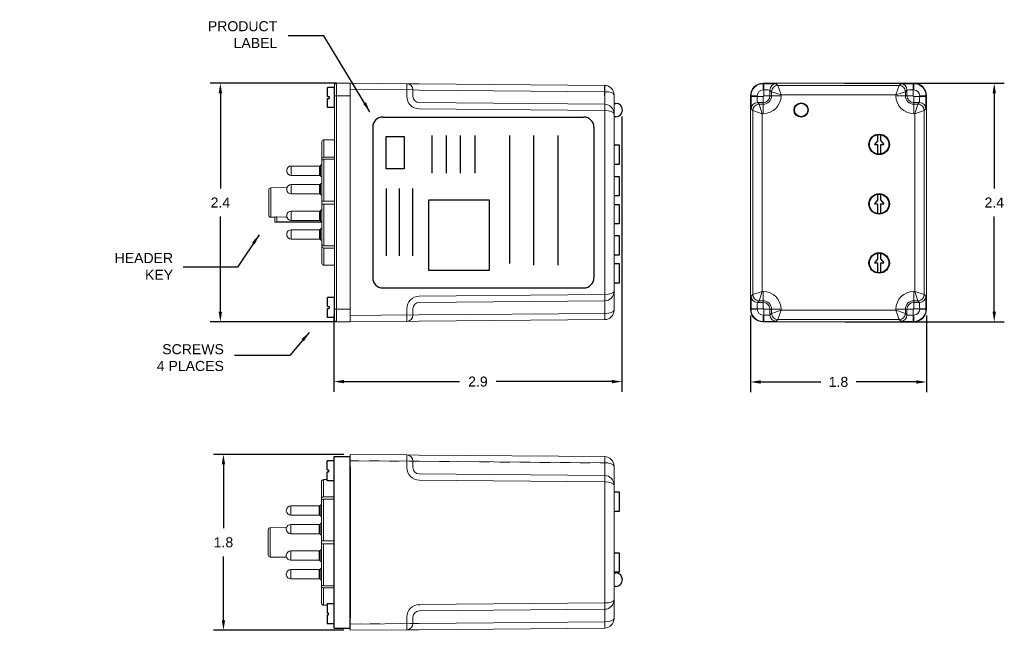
# Model space of a CAD drawing. Extents: x 15.14 to 24.93, y -5.91 to 0.17.
import ezdxf

# ---------------------------------------------------------------- set-up
doc = ezdxf.new("R2010")
doc.units = 0
doc.header["$LTSCALE"] = 0.5
doc.header["$MEASUREMENT"] = 0
doc.linetypes.add('HIDDEN', pattern=[0.075, 0.05, -0.025])
doc.layers.get('0').update_dxf_attribs({"linetype": 'CONTINUOUS'})
doc.layers.get('Defpoints').update_dxf_attribs({"linetype": 'CONTINUOUS'})
for name, color, linetype in [('Components FA8', 7, 'CONTINUOUS'), ('Components PMPU', 7, 'CONTINUOUS'), ('DIM', 8, 'CONTINUOUS'), ('Drill Holes FA8', 7, 'CONTINUOUS'), ('Drill Holes PMPU', 7, 'CONTINUOUS'), ('Enclosure External', 7, 'CONTINUOUS')]:
    doc.layers.add(name, color=color, linetype=linetype)
doc.styles.get("Standard").update_dxf_attribs({"font": 'ARIAL.TTF'})
doc.dimstyles.get("Standard").update_dxf_attribs({"dimtxt": 0.18, "dimasz": 0.18, "dimexe": 0.18, "dimexo": 0.0625, "dimgap": 0.09, "dimtad": 0, "dimtih": 1, "dimtoh": 1, "dimdec": 4, "dimzin": 0, "dimdsep": 46, "dimtxsty": 'STANDARD', "dimcen": 0.09, "dimadec": 0, "dimazin": 0, "dimtfac": 1, "dimtdec": 4, "dimtofl": 0, "dimtmove": 0, "dimatfit": 3, "dimfxl": 1, "dimtolj": 1, "dimtzin": 0, "dimarcsym": 0})

msp = doc.modelspace()

# ---------------------------------------------------------------- linework, layer by layer
at = {"linetype": 'Continuous', "lineweight": 15}
for p, q in [((18.269, -0.4849), (18.269, -0.5899)), ((18.289, -0.5899), (18.289, -0.4649)), ((18.425, -0.4649), (18.289, -0.4649)), ((18.988, -0.4698), (18.425, -0.4649)), ((18.425, -0.4649), (18.425, -0.5899)), ((18.425, -0.5899), (18.425, -0.4649)), ((18.988, -0.4698), (19.1119, -0.4709)), ((18.988, -0.4698), (18.988, -0.5899)), ((20.9568, -0.487), (19.1119, -0.4709)), ((19.1119, -0.5334), (19.05, -0.5323)), ((19.05, -0.5899), (19.05, -0.5323)), ((19.1119, -0.5334), (20.9568, -0.5495)), ((21.05, -0.5899), (21.05, -0.581)), ((18.269, -0.5899), (18.269, -2.7149)), ((18.269, -0.5899), (18.289, -0.5899)), ((18.289, -2.7149), (18.289, -0.5899)), ((18.289, -0.5899), (18.425, -0.5899)), ((18.425, -2.7149), (18.425, -0.5899)), ((18.425, -2.7149), (18.425, -0.5899)), ((18.988, -0.5899), (18.988, -0.5959)), ((19.05, -0.5959), (19.05, -0.5899)), ((20.9568, -0.6745), (19.1119, -0.6584)), ((20.9568, -0.5899), (20.9568, -0.6745)), ((21.05, -0.7685), (21.05, -0.5899)), ((19.1119, -0.7209), (20.9568, -0.737)), ((20.9568, -0.737), (20.9568, -2.5678)), ((21.05, -2.5363), (21.05, -0.7685)), ((18.144, -1.0476), (18.144, -1.2141)), ((18.164, -1.2), (18.164, -1.0276)), ((18.269, -1.0276), (18.164, -1.0276)), ((18.144, -1.2353), (18.144, -1.2141)), ((18.144, -1.2353), (18.144, -1.6374)), ((18.269, -1.2), (18.164, -1.2)), ((18.164, -1.6374), (18.164, -1.2212)), ((18.269, -1.2212), (18.164, -1.2212)), ((17.794, -1.3304), (17.794, -1.3354)), ((17.794, -1.3354), (17.794, -1.3404)), ((17.8397, -1.2889), (18.1218, -1.2889)), ((17.8397, -1.2889), (17.8397, -1.3354)), ((17.8397, -1.3354), (17.8397, -1.3819)), ((18.1218, -1.2889), (18.1218, -1.3354)), ((18.1218, -1.3354), (18.1218, -1.3819)), ((18.13, -1.2846), (18.13, -1.3354)), ((18.13, -1.3354), (18.13, -1.3862)), ((18.1218, -1.3819), (17.8397, -1.3819)), ((17.615, -1.5265), (17.615, -1.7782)), ((17.6346, -1.5065), (17.7967, -1.5037)), ((17.6346, -1.7982), (17.6346, -1.5065)), ((17.794, -1.5154), (17.794, -1.5204)), ((17.794, -1.5204), (17.794, -1.5254)), ((17.8397, -1.4739), (17.8397, -1.5204)), ((17.8397, -1.4739), (18.1218, -1.4739)), ((17.8397, -1.5204), (17.8397, -1.5669)), ((18.1218, -1.5669), (17.8397, -1.5669)), ((18.1218, -1.4739), (18.1218, -1.5204)), ((18.1218, -1.5204), (18.1218, -1.5669)), ((18.13, -1.4696), (18.13, -1.5204)), ((18.13, -1.5204), (18.13, -1.5712)), ((18.144, -1.6674), (18.144, -1.6374)), ((18.269, -1.6374), (18.164, -1.6374)), ((17.8397, -1.7379), (18.1218, -1.7379)), ((17.8397, -1.7379), (17.8397, -1.7844)), ((18.1218, -1.7379), (18.1218, -1.7844)), ((18.13, -1.7336), (18.13, -1.7844)), ((18.144, -1.6674), (18.144, -2.0694)), ((18.164, -2.0836), (18.164, -1.6674)), ((18.269, -1.6674), (18.164, -1.6674)), ((17.675, -1.7989), (17.6346, -1.7982)), ((17.675, -1.7983), (17.675, -1.8484)), ((17.675, -1.8484), (17.675, -1.8489)), ((18.144, -1.8489), (17.675, -1.8489)), ((17.695, -1.8459), (17.695, -1.7953)), ((18.144, -1.8459), (17.695, -1.8459)), ((17.794, -1.7794), (17.794, -1.7844)), ((17.794, -1.7844), (17.794, -1.7894)), ((17.8397, -1.7844), (17.8397, -1.8309)), ((18.1218, -1.8309), (17.8397, -1.8309)), ((18.1218, -1.7844), (18.1218, -1.8309)), ((18.13, -1.7844), (18.13, -1.8352)), ((17.8397, -1.9229), (18.1218, -1.9229)), ((17.8397, -1.9229), (17.8397, -1.9694)), ((18.1218, -1.9229), (18.1218, -1.9694)), ((18.13, -1.9186), (18.13, -1.9694)), ((17.794, -1.9644), (17.794, -1.9694)), ((17.794, -1.9694), (17.794, -1.9744)), ((17.8397, -1.9694), (17.8397, -2.0159)), ((18.1218, -2.0159), (17.8397, -2.0159)), ((18.1218, -1.9694), (18.1218, -2.0159)), ((18.13, -1.9694), (18.13, -2.0202)), ((18.144, -2.0907), (18.144, -2.0694)), ((18.144, -2.0907), (18.144, -2.2572)), ((18.269, -2.0836), (18.164, -2.0836)), ((18.164, -2.2772), (18.164, -2.1048)), ((18.269, -2.1048), (18.164, -2.1048)), ((18.269, -2.2772), (18.164, -2.2772)), ((21.05, -2.7149), (21.05, -2.5363)), ((20.9568, -2.5678), (19.1119, -2.5839)), ((19.1119, -2.6464), (20.9568, -2.6303)), ((20.9568, -2.6303), (20.9568, -2.7149)), ((18.269, -2.7149), (18.289, -2.7149)), ((18.269, -2.7149), (18.269, -2.8199)), ((18.289, -2.8399), (18.289, -2.7149)), ((18.425, -2.7149), (18.289, -2.7149)), ((18.425, -2.7149), (18.425, -2.8399)), ((18.425, -2.8399), (18.425, -2.7149)), ((18.988, -2.7089), (18.988, -2.7149)), ((18.988, -2.7149), (18.988, -2.835)), ((19.05, -2.7149), (19.05, -2.7089)), ((19.05, -2.7725), (19.05, -2.7149)), ((20.9568, -2.7149), (20.9568, -2.7553)), ((21.05, -2.7238), (21.05, -2.7149)), ((18.289, -2.8399), (18.425, -2.8399)), ((18.988, -2.835), (18.425, -2.8399)), ((19.1119, -2.8339), (18.988, -2.835)), ((19.1119, -2.7714), (19.05, -2.7725)), ((20.9568, -2.7553), (19.1119, -2.7714)), ((19.1119, -2.8339), (20.9568, -2.8178)), ((18.14, -4.4289), (18.14, -4.5955)), ((18.16, -4.5813), (18.16, -4.4089)), ((18.195, -4.4089), (18.16, -4.4089)), ((18.14, -4.6167), (18.14, -4.5955)), ((18.265, -4.5813), (18.16, -4.5813)), ((18.16, -5.0187), (18.16, -4.6025)), ((18.265, -4.6025), (18.16, -4.6025)), ((17.8357, -4.6702), (18.1178, -4.6702)), ((17.8357, -4.6702), (17.8357, -4.7167)), ((18.1178, -4.6702), (18.1178, -4.7167)), ((18.126, -4.666), (18.126, -4.7167)), ((18.14, -4.6167), (18.14, -5.0187)), ((17.79, -4.7117), (17.79, -4.7167)), ((17.79, -4.7167), (17.79, -4.7217)), ((17.8357, -4.7167), (17.8357, -4.7632)), ((18.1178, -4.7632), (17.8357, -4.7632)), ((18.1178, -4.7167), (18.1178, -4.7632)), ((18.126, -4.7167), (18.126, -4.7675)), ((17.6306, -4.8879), (17.7927, -4.8851)), ((17.6306, -5.1796), (17.6306, -4.8879)), ((17.79, -4.8967), (17.79, -4.9017)), ((17.8357, -4.8552), (17.8357, -4.9017)), ((17.8357, -4.8552), (18.1178, -4.8552)), ((18.1178, -4.8552), (18.1178, -4.9017)), ((18.126, -4.851), (18.126, -4.9017)), ((17.611, -4.9079), (17.611, -5.1596)), ((17.79, -4.9017), (17.79, -4.9067)), ((17.8357, -4.9017), (17.8357, -4.9482)), ((18.1178, -4.9482), (17.8357, -4.9482)), ((18.1178, -4.9017), (18.1178, -4.9482)), ((18.126, -4.9017), (18.126, -4.9525)), ((18.14, -5.0487), (18.14, -5.0187)), ((18.14, -5.0487), (18.14, -5.4508)), ((18.265, -5.0187), (18.16, -5.0187)), ((18.16, -5.4649), (18.16, -5.0487)), ((18.265, -5.0487), (18.16, -5.0487)), ((17.671, -5.1803), (17.6306, -5.1796)), ((17.6306, -5.1796), (17.7927, -5.1824)), ((17.79, -5.1607), (17.79, -5.1657)), ((17.79, -5.1657), (17.79, -5.1707)), ((17.8357, -5.1192), (18.1178, -5.1192)), ((17.8357, -5.1192), (17.8357, -5.1657)), ((17.8357, -5.1657), (17.8357, -5.2122)), ((18.1178, -5.1192), (18.1178, -5.1657)), ((18.1178, -5.1657), (18.1178, -5.2122)), ((18.126, -5.115), (18.126, -5.1657)), ((18.126, -5.1657), (18.126, -5.2165)), ((18.1178, -5.2122), (17.8357, -5.2122)), ((17.79, -5.3457), (17.79, -5.3507)), ((17.79, -5.3507), (17.79, -5.3557)), ((17.8357, -5.3042), (18.1178, -5.3042)), ((17.8357, -5.3042), (17.8357, -5.3507)), ((17.8357, -5.3507), (17.8357, -5.3972)), ((18.1178, -5.3042), (18.1178, -5.3507)), ((18.1178, -5.3507), (18.1178, -5.3972)), ((18.126, -5.3), (18.126, -5.3507)), ((18.126, -5.3507), (18.126, -5.4015)), ((18.1178, -5.3972), (17.8357, -5.3972)), ((18.14, -5.472), (18.14, -5.4508)), ((18.14, -5.472), (18.14, -5.6385)), ((18.265, -5.4649), (18.16, -5.4649)), ((18.16, -5.6585), (18.16, -5.4861)), ((18.265, -5.4861), (18.16, -5.4861)), ((18.195, -5.6585), (18.16, -5.6585))]:
    msp.add_line(p, q, dxfattribs=at)
for p, q in [((20.9568, -0.5899), (20.9568, -0.487)), ((18.269, -0.5069), (18.1998, -0.5069)), ((18.1998, -0.5969), (18.1998, -0.5069)), ((18.269, -0.7069), (18.269, -0.5069)), ((18.1998, -0.5969), (18.2154, -0.5969)), ((18.1998, -0.7069), (18.1998, -0.6169)), ((18.1998, -0.6169), (18.2154, -0.6169)), ((18.2154, -0.5969), (18.2154, -0.6169)), ((18.269, -0.7069), (18.1998, -0.7069)), ((18.7493, -0.8021), (20.7493, -0.8021)), ((18.6493, -0.9021), (18.6493, -2.4021)), ((20.8493, -0.9021), (20.8493, -2.4021)), ((19.236, -0.987), (19.236, -1.3609)), ((19.3802, -0.987), (19.3802, -1.3609)), ((19.5205, -0.987), (19.5205, -1.3609)), ((19.6647, -0.987), (19.6647, -1.3609)), ((20.0103, -0.987), (20.0103, -2.259)), ((20.2482, -0.987), (20.2482, -2.2743)), ((20.4902, -0.987), (20.4902, -2.2743)), ((23.6698, -1.0371), (23.6418, -1.0739)), ((23.6418, -1.0739), (23.6698, -1.0739)), ((23.7036, -1.0371), (23.7317, -1.0739)), ((23.7036, -1.0739), (23.7317, -1.0739)), ((18.7828, -1.5144), (18.7828, -2.1824)), ((18.9114, -1.5144), (18.9114, -2.1824)), ((19.0436, -1.5144), (19.0436, -2.1824)), ((23.6698, -1.6291), (23.6418, -1.6659)), ((23.7036, -1.6291), (23.7317, -1.6659)), ((23.6418, -1.6659), (23.6698, -1.6659)), ((23.7036, -1.6659), (23.7317, -1.6659)), ((23.6698, -2.2171), (23.6418, -2.2539)), ((23.7036, -2.2171), (23.7317, -2.2539)), ((23.6418, -2.2539), (23.6698, -2.2539)), ((23.7036, -2.2539), (23.7317, -2.2539)), ((18.7493, -2.5021), (20.7493, -2.5021)), ((18.269, -2.5979), (18.1998, -2.5979)), ((18.1998, -2.6879), (18.1998, -2.5979)), ((18.269, -2.7979), (18.269, -2.5979)), ((18.1998, -2.6879), (18.2154, -2.6879)), ((18.1998, -2.7979), (18.1998, -2.7079)), ((18.1998, -2.7079), (18.2154, -2.7079)), ((18.2154, -2.6879), (18.2154, -2.7079)), ((18.269, -2.7979), (18.1998, -2.7979)), ((18.265, -5.8867), (18.265, -4.1807)), ((18.265, -4.1807), (18.425, -4.1807)), ((18.425, -5.8867), (18.425, -4.1807)), ((18.2641, -4.2225), (18.195, -4.2225)), ((18.195, -4.3125), (18.195, -4.2225)), ((18.195, -4.3125), (18.2105, -4.3125)), ((18.195, -4.4225), (18.195, -4.3325)), ((18.195, -4.3325), (18.2105, -4.3325)), ((18.2105, -4.3125), (18.2105, -4.3325)), ((18.2641, -4.4225), (18.195, -4.4225)), ((21.05, -4.5322), (21.1005, -4.5322)), ((21.1005, -4.5322), (21.1005, -4.7272)), ((21.1005, -4.7272), (21.05, -4.7272)), ((18.265, -5.0487), (18.265, -5.0187)), ((21.05, -5.1362), (21.1005, -5.1362)), ((21.1005, -5.1362), (21.1005, -5.3312)), ((21.1005, -5.3312), (21.05, -5.3312)), ((18.425, -5.8867), (18.425, -5.5135)), ((18.2641, -5.6449), (18.195, -5.6449)), ((18.195, -5.6449), (18.195, -5.7349)), ((18.195, -5.7349), (18.2105, -5.7349)), ((18.195, -5.7549), (18.195, -5.8449)), ((18.195, -5.7549), (18.2105, -5.7549)), ((18.2105, -5.7549), (18.2105, -5.7349)), ((18.2641, -5.8449), (18.195, -5.8449)), ((18.265, -5.8867), (18.425, -5.8867))]:
    msp.add_line(p, q)
at = {"color": 7, "lineweight": 0}
for p, q in [((18.425, -0.5268), (19.05, -0.5323)), ((19.05, -2.7703), (18.425, -2.7757)), ((18.425, -4.2212), (19.113, -4.2272)), ((19.113, -5.8402), (18.425, -5.8462))]:
    msp.add_line(p, q, dxfattribs=at)
at = {"linetype": 'HIDDEN', "lineweight": 0}
msp.add_line((18.425, -2.5621), (18.425, -0.7427), dxfattribs=at)
at = {"color": 7, "linetype": 'Continuous', "lineweight": 15}
for p, q in [((18.425, -4.2837), (18.425, -4.1587)), ((18.988, -4.1636), (18.425, -4.1587)), ((18.988, -4.2837), (18.988, -4.1636)), ((19.1119, -4.1647), (18.988, -4.1636)), ((19.1119, -4.1647), (20.9568, -4.1808)), ((18.425, -4.2837), (18.425, -5.7837)), ((18.988, -4.2897), (18.988, -4.2837)), ((19.05, -4.2261), (19.05, -4.2837)), ((19.1119, -4.2272), (19.05, -4.2261)), ((19.05, -4.2837), (19.05, -4.2897)), ((20.9568, -4.2433), (19.1119, -4.2272)), ((20.9568, -4.2837), (20.9568, -4.2433)), ((20.9568, -4.3683), (20.9568, -4.2837)), ((21.05, -4.2748), (21.05, -4.2837)), ((21.05, -4.2837), (21.05, -4.4623)), ((19.1119, -4.3522), (20.9568, -4.3683)), ((20.9568, -4.4308), (19.1119, -4.4147)), ((20.9568, -5.6366), (20.9568, -4.4308)), ((21.05, -4.4623), (21.05, -5.6051)), ((19.1119, -5.6527), (20.9568, -5.6366)), ((21.05, -5.6051), (21.05, -5.7837)), ((18.988, -5.7837), (18.988, -5.7777)), ((19.05, -5.7777), (19.05, -5.7837)), ((20.9568, -5.6991), (19.1119, -5.7152)), ((20.9568, -5.7837), (20.9568, -5.6991)), ((18.425, -5.9087), (18.425, -5.7837)), ((18.988, -5.9038), (18.988, -5.7837)), ((19.05, -5.7837), (19.05, -5.8413)), ((19.1119, -5.8402), (19.05, -5.8413)), ((19.1119, -5.8402), (20.9568, -5.8241)), ((20.9568, -5.8241), (20.9568, -5.7837)), ((21.05, -5.7837), (21.05, -5.7926)), ((18.988, -5.9038), (18.425, -5.9087)), ((18.988, -5.9038), (19.1119, -5.9027)), ((20.9568, -5.8866), (19.1119, -5.9027))]:
    msp.add_line(p, q, dxfattribs=at)
at = {"color": 7, "linetype": 'HIDDEN', "lineweight": 0}
for p, q in [((19.113, -4.2272), (18.425, -4.2212)), ((19.113, -4.2272), (20.9875, -4.2436)), ((19.113, -4.4087), (19.113, -4.407)), ((18.425, -4.4365), (18.425, -5.6309)), ((19.113, -5.6587), (19.113, -5.6604)), ((19.113, -5.6587), (19.113, -5.6604)), ((18.425, -5.8462), (19.113, -5.8402))]:
    msp.add_line(p, q, dxfattribs=at)
at = {"color": 7, "linetype": 'Continuous'}
msp.add_line((18.425, -4.2837), (18.425, -5.7837), dxfattribs=at)
at = {"color": 7, "linetype": 'HIDDEN'}
msp.add_line((18.425, -4.4365), (18.425, -5.6309), dxfattribs=at)
for points in [[(23.6698, -0.9779), (23.6698, -1.0371)], [(23.7036, -1.0371), (23.7036, -0.9779)], [(23.6698, -1.0739), (23.6698, -1.1699)], [(23.7036, -1.1699), (23.7036, -1.0739)], [(23.6698, -1.5699), (23.6698, -1.6291)], [(23.7036, -1.6291), (23.7036, -1.5699)], [(23.6698, -1.6659), (23.6698, -1.7619)], [(23.7036, -1.7619), (23.7036, -1.6659)], [(23.6698, -2.1579), (23.6698, -2.2171)], [(23.7036, -2.2171), (23.7036, -2.1579)], [(23.6698, -2.2539), (23.6698, -2.3499)], [(23.7036, -2.3499), (23.7036, -2.2539)], [(21.05, -5.3377), (21.0669, -5.3377)], [(21.0669, -5.4717), (21.05, -5.4717)]]:
    msp.add_lwpolyline(points)
for points in [[(18.7839, -0.9948), (18.9632, -0.9948), (18.9632, -1.318), (18.7839, -1.318)], [(19.8108, -1.6291), (19.2047, -1.6291), (19.2047, -2.3264), (19.8108, -2.3264)]]:
    msp.add_lwpolyline(points, close=True)
at = {"linetype": 'Continuous', "lineweight": 15, "flags": 128}
msp.add_lwpolyline([(17.695, -1.7953), (17.7832, -1.7969), (17.7958, -1.7971)], dxfattribs=at)
for centre in [(23.6867, -1.0739), (23.6867, -1.6659), (23.6867, -2.2539)]:
    msp.add_circle(centre, 0.0975)
at = {"linetype": 'Continuous', "lineweight": 15}
for centre, radius, start, end in [((18.289, -0.4849), 0.02, 90, 180), ((18.9875, -0.5323), 0.0625, 0, 89.5), ((20.956, -0.581), 0.094, 0, 89.5), ((19.113, -0.5959), 0.125, 180, 269.5), ((19.1125, -0.5959), 0.0625, 180, 269.5), ((19.1662, -0.7057), 1.7909, 359.0002, 0.9998), ((20.956, -0.7685), 0.094, 0, 89.5), ((17.8397, -1.3349), 0.046, 90, 174.386), ((17.8397, -1.3359), 0.046, 185.614, 270), ((18.1218, -1.2789), 0.01, 270, 325.05859), ((18.1525, -1.3003), 0.0274, 108.03988, 145.05859), ((18.1218, -1.3919), 0.01, 34.94141, 90), ((18.1525, -1.3704), 0.0274, 214.94141, 251.96012), ((18.1525, -1.4853), 0.0274, 108.03988, 145.05859), ((17.635, -1.5265), 0.02, 91, 180), ((17.8397, -1.5199), 0.046, 90, 174.386), ((17.8397, -1.5209), 0.046, 185.614, 270), ((18.1218, -1.4639), 0.01, 270, 325.05859), ((18.1218, -1.5769), 0.01, 34.94141, 90), ((18.1525, -1.5554), 0.0274, 214.94141, 251.96012), ((17.8397, -1.7839), 0.046, 90, 174.386), ((18.1218, -1.7279), 0.01, 270, 325.05859), ((18.1525, -1.7493), 0.0274, 108.03988, 145.05859), ((17.635, -1.7782), 0.02, 180, 269), ((17.8397, -1.7849), 0.046, 185.614, 270), ((18.1218, -1.8409), 0.01, 34.94141, 90), ((18.1525, -1.8194), 0.0274, 214.94141, 251.96012), ((17.8397, -1.9689), 0.046, 90, 174.386), ((18.1218, -1.9129), 0.01, 270, 325.05859), ((18.1525, -1.9343), 0.0274, 108.03988, 145.05859), ((17.8397, -1.9699), 0.046, 185.614, 270), ((18.1218, -2.0259), 0.01, 34.94141, 90), ((18.1525, -2.0044), 0.0274, 214.94141, 251.96012), ((20.956, -2.5363), 0.094, 270.5, 0), ((19.113, -2.7089), 0.125, 90.5, 180), ((19.1662, -2.599), 1.7909, 359.0002, 0.9998), ((19.1125, -2.7089), 0.0625, 90.5, 180), ((20.956, -2.7238), 0.094, 270.5, 0), ((18.289, -2.8199), 0.02, 180, 270), ((18.9875, -2.7725), 0.0625, 270.5, 0), ((19.1662, -2.7865), 1.7909, 359.0002, 0.9998), ((17.8357, -4.7162), 0.046, 90, 174.386), ((18.1178, -4.6602), 0.01, 270, 325.05859), ((18.1485, -4.6817), 0.0274, 108.03988, 145.05859), ((17.8357, -4.7172), 0.046, 185.614, 270), ((18.1178, -4.7732), 0.01, 34.94141, 90), ((18.1485, -4.7518), 0.0274, 214.94141, 251.96012), ((17.631, -4.9079), 0.02, 91, 180), ((17.8357, -4.9012), 0.046, 90, 174.386), ((18.1178, -4.8452), 0.01, 270, 325.05859), ((18.1485, -4.8667), 0.0274, 108.03988, 145.05859), ((17.8357, -4.9022), 0.046, 185.614, 270), ((18.1178, -4.9582), 0.01, 34.94141, 90), ((18.1485, -4.9368), 0.0274, 214.94141, 251.96012), ((17.631, -5.1596), 0.02, 180, 269), ((17.8357, -5.1652), 0.046, 90, 174.386), ((17.8357, -5.1662), 0.046, 185.614, 270), ((18.1178, -5.1092), 0.01, 270, 325.05859), ((18.1485, -5.1307), 0.0274, 108.03988, 145.05859), ((18.1178, -5.2222), 0.01, 34.94141, 90), ((18.1485, -5.2008), 0.0274, 214.94141, 251.96012), ((17.8357, -5.3502), 0.046, 90, 174.386), ((17.8357, -5.3512), 0.046, 185.614, 270), ((18.1178, -5.2942), 0.01, 270, 325.05859), ((18.1485, -5.3157), 0.0274, 108.03988, 145.05859), ((18.1178, -5.4072), 0.01, 34.94141, 90), ((18.1485, -5.3858), 0.0274, 214.94141, 251.96012)]:
    msp.add_arc(centre, radius, start, end, dxfattribs=at)
for centre, radius, start, end in [((18.7493, -0.9021), 0.1, 90, 180), ((20.7493, -0.9021), 0.1, 0, 90), ((18.7493, -2.4021), 0.1, 180, 270), ((20.7493, -2.4021), 0.1, 270, 0), ((21.0669, -5.4047), 0.067, 270, 90)]:
    msp.add_arc(centre, radius, start, end)
at = {"color": 7, "linetype": 'Continuous', "lineweight": 15}
for centre, radius, start, end in [((18.9875, -4.2261), 0.0625, 0, 89.5), ((19.1662, -4.2121), 1.7909, 359.0002, 0.9998), ((20.956, -4.2748), 0.094, 0, 89.5), ((19.113, -4.2897), 0.125, 180, 269.5), ((19.1125, -4.2897), 0.0625, 180, 269.5), ((19.1662, -4.3996), 1.7909, 359.0002, 0.9998), ((20.956, -4.4623), 0.094, 0, 89.5), ((19.113, -5.7777), 0.125, 90.5, 180), ((20.956, -5.6051), 0.094, 270.5, 0), ((19.1662, -5.6679), 1.7909, 359.0002, 0.9998), ((19.1125, -5.7777), 0.0625, 90.5, 180), ((18.9875, -5.8413), 0.0625, 270.5, 0), ((20.956, -5.7926), 0.094, 270.5, 0), ((19.1662, -5.8554), 1.7909, 359.0002, 0.9998)]:
    msp.add_arc(centre, radius, start, end, dxfattribs=at)
at = {"linetype": 'Continuous', "lineweight": 15, "extrusion": (0, 0, -1)}
for centre, start_param, end_param in [((20.956, -0.581), 1.579523, 3.141593), ((20.956, -0.7685), 1.579523, 3.141593), ((20.956, -2.5363), 3.141593, 4.703662), ((20.956, -2.7238), 3.141593, 4.703662)]:
    msp.add_ellipse(centre, major_axis=(-0.094, 0), ratio=0.335106, start_param=start_param, end_param=end_param, dxfattribs=at)
at = {"color": 7, "linetype": 'Continuous', "lineweight": 15}
for centre, start_param, end_param in [((20.956, -4.2748), 0, 1.56207), ((20.956, -4.4623), 0, 1.56207), ((20.956, -5.6051), 4.721116, 6.283185), ((20.956, -5.7926), 4.721116, 6.283185)]:
    msp.add_ellipse(centre, major_axis=(0.094, 0), ratio=0.335106, start_param=start_param, end_param=end_param, dxfattribs=at)
at = {"linetype": 'Continuous', "lineweight": 15}
for points in [[(18.164, -1.0276), (18.1587, -1.0276), (18.1535, -1.0297), (18.1461, -1.0371), (18.144, -1.0423), (18.144, -1.0476)], [(18.144, -1.2141), (18.144, -1.2104), (18.1461, -1.2067), (18.1535, -1.2015), (18.1587, -1.2), (18.164, -1.2)], [(18.164, -1.2212), (18.1587, -1.2212), (18.1535, -1.2227), (18.1461, -1.2279), (18.144, -1.2316), (18.144, -1.2353)], [(18.144, -1.6374), (18.144, -1.6374), (18.1461, -1.6374), (18.1535, -1.6374), (18.1587, -1.6374), (18.164, -1.6374)], [(18.164, -1.6674), (18.1587, -1.6674), (18.1535, -1.6674), (18.1461, -1.6674), (18.144, -1.6674), (18.144, -1.6674)], [(17.695, -1.7953), (17.6896, -1.7952), (17.6845, -1.7957), (17.6771, -1.797), (17.675, -1.7978), (17.675, -1.7983)], [(17.675, -1.8484), (17.675, -1.848), (17.6771, -1.8474), (17.6845, -1.8463), (17.6897, -1.8459), (17.695, -1.8459)], [(18.144, -2.0694), (18.144, -2.0732), (18.1461, -2.0768), (18.1535, -2.0821), (18.1587, -2.0836), (18.164, -2.0836)], [(18.164, -2.1048), (18.1587, -2.1048), (18.1535, -2.1033), (18.1461, -2.0981), (18.144, -2.0944), (18.144, -2.0907)], [(18.144, -2.2572), (18.144, -2.2625), (18.1461, -2.2677), (18.1535, -2.275), (18.1587, -2.2772), (18.164, -2.2772)], [(18.16, -4.4089), (18.1547, -4.4089), (18.1495, -4.4111), (18.1421, -4.4185), (18.14, -4.4236), (18.14, -4.4289)], [(18.14, -4.5955), (18.14, -4.5917), (18.1421, -4.5881), (18.1495, -4.5828), (18.1547, -4.5813), (18.16, -4.5813)], [(18.16, -4.6025), (18.1547, -4.6025), (18.1495, -4.6041), (18.1421, -4.6093), (18.14, -4.6129), (18.14, -4.6167)], [(18.14, -5.0187), (18.14, -5.0187), (18.1421, -5.0187), (18.1495, -5.0187), (18.1547, -5.0187), (18.16, -5.0187)], [(18.16, -5.0487), (18.1547, -5.0487), (18.1495, -5.0487), (18.1421, -5.0487), (18.14, -5.0487), (18.14, -5.0487)], [(18.14, -5.4508), (18.14, -5.4545), (18.1421, -5.4582), (18.1495, -5.4634), (18.1547, -5.4649), (18.16, -5.4649)], [(18.16, -5.4861), (18.1547, -5.4861), (18.1495, -5.4846), (18.1421, -5.4794), (18.14, -5.4757), (18.14, -5.472)], [(18.14, -5.6385), (18.14, -5.6438), (18.1421, -5.649), (18.1495, -5.6564), (18.1547, -5.6585), (18.16, -5.6585)]]:
    msp.add_open_spline(points, degree=3, knots=[0, 0, 0, 0, 0.5, 0.5, 1, 1, 1, 1], dxfattribs=at)
at = {"layer": 'Components FA8'}
for points in [[(21.05, -0.6654), (21.0669, -0.6654)], [(21.0669, -0.7994), (21.05, -0.7994)]]:
    msp.add_lwpolyline(points, dxfattribs=at)
msp.add_circle((22.9107, -0.7319), 0.067, dxfattribs=at)
msp.add_arc((21.0669, -0.7324), 0.067, 270, 90, dxfattribs=at)
at = {"layer": 'Components PMPU'}
for points in [[(21.05, -0.6654), (21.0669, -0.6654)], [(21.0669, -0.7994), (21.05, -0.7994)], [(21.05, -1.0789), (21.1005, -1.0789), (21.1005, -1.2739), (21.05, -1.2739)], [(21.05, -1.3919), (21.1005, -1.3919), (21.1005, -1.5869), (21.05, -1.5869)], [(21.05, -1.6709), (21.1005, -1.6709), (21.1005, -1.8659), (21.05, -1.8659)], [(21.05, -1.9819), (21.1005, -1.9819), (21.1005, -2.1769), (21.05, -2.1769)], [(21.05, -2.2589), (21.1005, -2.2589), (21.1005, -2.4539), (21.05, -2.4539)]]:
    msp.add_lwpolyline(points, dxfattribs=at)
msp.add_circle((22.9107, -0.7319), 0.067, dxfattribs=at)
msp.add_arc((21.0669, -0.7324), 0.067, 270, 90, dxfattribs=at)
at = {"layer": 'DIM'}
for p, q in [((18.289, -0.4649), (17.0342, -0.4649)), ((23.3447, -0.4649), (24.9316, -0.4649)), ((17.1342, -0.5649), (17.1342, -1.5122)), ((24.8316, -0.5649), (24.8316, -1.5122)), ((21.1284, -0.7949), (21.1284, -3.5343)), ((17.1342, -2.7399), (17.1342, -1.7926)), ((24.8316, -2.7399), (24.8316, -1.7926)), ((18.289, -2.8399), (17.0342, -2.8399)), ((18.2635, -2.7774), (18.2635, -3.5343)), ((22.4072, -2.7774), (22.4072, -3.5377)), ((23.3447, -2.8399), (24.9316, -2.8399)), ((24.1572, -2.7774), (24.1572, -3.5377)), ((18.3635, -3.4343), (19.514, -3.4343)), ((21.0284, -3.4343), (19.8778, -3.4343)), ((22.5072, -3.4377), (23.1059, -3.4377)), ((24.0572, -3.4377), (23.4586, -3.4377)), ((18.3625, -4.1587), (17.0647, -4.1587)), ((17.1647, -4.2587), (17.1647, -4.8927)), ((17.1647, -5.8087), (17.1647, -5.1748)), ((18.3625, -5.9087), (17.0647, -5.9087))]:
    msp.add_line(p, q, dxfattribs=at)
for points in [[(17.1509, -0.5649), (17.1175, -0.5649), (17.1342, -0.4649)], [(24.8483, -0.5649), (24.8149, -0.5649), (24.8316, -0.4649)], [(17.1175, -2.7399), (17.1509, -2.7399), (17.1342, -2.8399)], [(24.8149, -2.7399), (24.8483, -2.7399), (24.8316, -2.8399)], [(18.3635, -3.4176), (18.3635, -3.4509), (18.2635, -3.4343)], [(21.0284, -3.4509), (21.0284, -3.4176), (21.1284, -3.4343)], [(22.5072, -3.4211), (22.5072, -3.4544), (22.4072, -3.4377)], [(24.0572, -3.4544), (24.0572, -3.4211), (24.1572, -3.4377)], [(17.1814, -4.2587), (17.1481, -4.2587), (17.1647, -4.1587)], [(17.1481, -5.8087), (17.1814, -5.8087), (17.1647, -5.9087)]]:
    msp.add_solid(points, dxfattribs=at)
at = {"layer": 'Drill Holes FA8'}
msp.add_circle((22.9107, -0.7319), 0.0705, dxfattribs=at)
at = {"layer": 'Drill Holes PMPU'}
for centre in [(23.6867, -1.0739), (23.6867, -1.6659), (23.6867, -2.2539)]:
    msp.add_circle(centre, 0.1016, dxfattribs=at)
at = {"layer": 'Enclosure External', "linetype": 'Continuous', "lineweight": 15}
for p, q in [((24.0322, -0.4649), (22.5322, -0.4649)), ((22.5322, -0.4698), (22.5322, -0.4649)), ((22.5322, -0.5323), (22.5322, -0.4698)), ((22.5322, -0.4698), (22.5382, -0.4698)), ((22.5382, -0.5323), (22.5382, -0.4698)), ((22.6632, -0.4709), (22.6793, -0.487)), ((22.6793, -0.487), (23.8851, -0.487)), ((22.6793, -0.487), (22.7108, -0.581)), ((23.8536, -0.581), (23.8851, -0.487)), ((23.8851, -0.487), (23.9012, -0.4709)), ((24.0262, -0.5323), (24.0262, -0.4698)), ((24.0262, -0.4698), (24.0322, -0.4698)), ((24.0322, -0.4698), (24.0322, -0.4649)), ((24.0322, -0.5323), (24.0322, -0.4698)), ((22.5382, -0.5323), (22.5322, -0.5323)), ((22.5382, -0.5899), (22.5382, -0.5323)), ((22.6168, -0.5495), (22.6007, -0.5334)), ((22.6007, -0.5334), (22.6007, -0.5899)), ((22.6168, -0.5899), (22.6168, -0.5495)), ((22.7108, -0.581), (22.6168, -0.5495)), ((23.8536, -0.581), (22.7108, -0.581)), ((22.7108, -0.581), (22.7108, -0.5899)), ((23.9476, -0.5495), (23.8536, -0.581)), ((23.8536, -0.5899), (23.8536, -0.581)), ((23.9637, -0.5334), (23.9476, -0.5495)), ((23.9476, -0.5495), (23.9476, -0.5899)), ((23.9637, -0.5899), (23.9637, -0.5334)), ((24.0322, -0.5323), (24.0262, -0.5323)), ((24.0262, -0.5323), (24.0262, -0.5899)), ((22.4072, -0.5899), (22.4072, -2.7149)), ((22.4121, -0.5899), (22.4072, -0.5899)), ((22.4746, -0.5899), (22.4121, -0.5899)), ((22.4121, -0.5959), (22.4121, -0.5899)), ((22.4746, -0.5959), (22.4121, -0.5959)), ((22.4746, -0.5899), (22.4746, -0.5959)), ((22.4746, -0.5959), (22.5322, -0.5959)), ((22.4757, -0.6584), (22.4918, -0.6745)), ((22.5322, -0.6584), (22.4757, -0.6584)), ((22.4918, -0.6745), (22.5322, -0.6745)), ((22.4918, -0.6745), (22.5233, -0.7685)), ((22.5322, -0.6584), (22.5322, -0.5959)), ((22.5322, -0.6745), (22.5322, -0.6584)), ((22.5322, -0.6745), (22.5322, -0.7685)), ((22.6007, -0.5899), (22.5382, -0.5899)), ((22.6168, -0.5899), (22.6007, -0.5899)), ((22.6168, -0.5899), (22.7108, -0.5899)), ((23.9476, -0.5899), (23.8536, -0.5899)), ((23.9476, -0.5899), (23.9637, -0.5899)), ((23.9637, -0.5899), (24.0262, -0.5899)), ((24.0322, -0.5959), (24.0898, -0.5959)), ((24.0322, -0.6584), (24.0322, -0.5959)), ((24.0887, -0.6584), (24.0322, -0.6584)), ((24.0322, -0.6745), (24.0322, -0.6584)), ((24.0322, -0.6745), (24.0726, -0.6745)), ((24.0322, -0.6745), (24.0322, -0.7685)), ((24.0411, -0.7685), (24.0726, -0.6745)), ((24.0726, -0.6745), (24.0887, -0.6584)), ((24.0898, -0.5899), (24.1523, -0.5899)), ((24.0898, -0.5959), (24.0898, -0.5899)), ((24.0898, -0.5959), (24.1523, -0.5959)), ((24.1523, -0.5899), (24.1523, -0.5959)), ((24.1523, -0.5899), (24.1572, -0.5899)), ((24.1572, -2.7149), (24.1572, -0.5899)), ((21.05, -2.5363), (21.05, -0.7685)), ((22.4293, -0.737), (22.4132, -0.7209)), ((22.4293, -2.5678), (22.4293, -0.737)), ((22.5233, -0.7685), (22.4293, -0.737)), ((22.5233, -0.7685), (22.5233, -2.5363)), ((22.5322, -0.7685), (22.5233, -0.7685)), ((24.0411, -0.7685), (24.0322, -0.7685)), ((24.1351, -0.737), (24.0411, -0.7685)), ((24.0411, -2.5363), (24.0411, -0.7685)), ((24.1512, -0.7209), (24.1351, -0.737)), ((24.1351, -0.737), (24.1351, -2.5678)), ((22.4293, -2.5678), (22.5233, -2.5363)), ((22.5233, -2.5363), (22.4918, -2.6303)), ((22.5233, -2.5363), (22.5322, -2.5363)), ((22.5322, -2.5363), (22.5322, -2.6303)), ((24.0322, -2.5363), (24.0411, -2.5363)), ((24.0322, -2.5363), (24.0322, -2.6303)), ((24.0411, -2.5363), (24.1351, -2.5678)), ((24.0726, -2.6303), (24.0411, -2.5363)), ((22.4132, -2.5839), (22.4293, -2.5678)), ((22.4918, -2.6303), (22.4757, -2.6464)), ((22.5322, -2.6303), (22.4918, -2.6303)), ((22.5322, -2.6303), (22.5322, -2.6464)), ((24.0726, -2.6303), (24.0322, -2.6303)), ((24.0322, -2.6303), (24.0322, -2.6464)), ((24.0887, -2.6464), (24.0726, -2.6303)), ((24.1351, -2.5678), (24.1512, -2.5839)), ((22.4121, -2.7149), (22.4072, -2.7149)), ((22.4746, -2.7089), (22.4121, -2.7089)), ((22.4121, -2.7149), (22.4121, -2.7089)), ((22.4746, -2.7149), (22.4121, -2.7149)), ((22.4746, -2.7089), (22.4746, -2.7149)), ((22.5322, -2.7089), (22.4746, -2.7089)), ((22.4757, -2.6464), (22.5322, -2.6464)), ((22.5322, -2.6464), (22.5322, -2.7089)), ((22.6007, -2.7149), (22.5382, -2.7149)), ((22.5382, -2.7725), (22.5382, -2.7149)), ((22.6168, -2.7149), (22.6007, -2.7149)), ((22.6007, -2.7149), (22.6007, -2.7714)), ((22.7108, -2.7149), (22.6168, -2.7149)), ((22.6168, -2.7553), (22.6168, -2.7149)), ((22.6168, -2.7553), (22.7108, -2.7238)), ((22.7108, -2.7238), (22.6793, -2.8178)), ((22.7108, -2.7149), (22.7108, -2.7238)), ((22.7108, -2.7238), (23.8536, -2.7238)), ((23.8536, -2.7149), (23.9476, -2.7149)), ((23.8536, -2.7238), (23.8536, -2.7149)), ((23.8851, -2.8178), (23.8536, -2.7238)), ((23.8536, -2.7238), (23.9476, -2.7553)), ((23.9476, -2.7149), (23.9476, -2.7553)), ((23.9476, -2.7149), (23.9637, -2.7149)), ((23.9637, -2.7714), (23.9637, -2.7149)), ((23.9637, -2.7149), (24.0262, -2.7149)), ((24.0262, -2.7149), (24.0262, -2.7725)), ((24.0322, -2.6464), (24.0887, -2.6464)), ((24.0322, -2.6464), (24.0322, -2.7089)), ((24.0898, -2.7089), (24.0322, -2.7089)), ((24.0898, -2.7149), (24.0898, -2.7089)), ((24.0898, -2.7089), (24.1523, -2.7089)), ((24.0898, -2.7149), (24.1523, -2.7149)), ((24.1523, -2.7089), (24.1523, -2.7149)), ((24.1523, -2.7149), (24.1572, -2.7149)), ((22.5322, -2.7725), (22.5322, -2.835)), ((22.5322, -2.7725), (22.5382, -2.7725)), ((22.5322, -2.835), (22.5322, -2.8399)), ((22.5382, -2.835), (22.5322, -2.835)), ((22.5322, -2.8399), (24.0322, -2.8399)), ((22.5382, -2.7725), (22.5382, -2.835)), ((22.6007, -2.7714), (22.6168, -2.7553)), ((22.6793, -2.8178), (22.6632, -2.8339)), ((23.8851, -2.8178), (22.6793, -2.8178)), ((23.9012, -2.8339), (23.8851, -2.8178)), ((23.9476, -2.7553), (23.9637, -2.7714)), ((24.0262, -2.7725), (24.0262, -2.835)), ((24.0262, -2.7725), (24.0322, -2.7725)), ((24.0322, -2.835), (24.0262, -2.835)), ((24.0322, -2.7725), (24.0322, -2.835)), ((24.0322, -2.835), (24.0322, -2.8399))]:
    msp.add_line(p, q, dxfattribs=at)
for centre, radius, start, end in [((22.5322, -0.5899), 0.125, 90, 180), ((22.5322, -0.5899), 0.1201, 90, 180), ((22.6632, -0.5334), 0.0625, 90.00511, 179.99489), ((22.6793, -0.5495), 0.0625, 90.00511, 179.99489), ((23.8851, -0.5495), 0.0625, 0.00511, 89.99489), ((23.9012, -0.5334), 0.0625, 0.00511, 89.99489), ((24.0322, -0.5899), 0.125, 0, 90), ((24.0322, -0.5899), 0.1201, 0, 90), ((22.5322, -0.5899), 0.0576, 90, 180), ((24.0322, -0.5899), 0.0576, 0, 90), ((22.4757, -0.7209), 0.0625, 90.00511, 179.99489), ((22.4918, -0.737), 0.0625, 90.00511, 179.99489), ((22.5322, -0.5899), 0.0846, 270, 0), ((22.5322, -0.5899), 0.1786, 270, 0), ((22.5322, -0.5899), 0.0685, 270, 0), ((22.5322, -0.5899), 0.006, 270, 0), ((24.0322, -0.5899), 0.1786, 180, 270), ((24.0322, -0.5899), 0.0846, 180, 270), ((24.0322, -0.5899), 0.0685, 180, 270), ((24.0322, -0.5899), 0.006, 180, 270), ((24.0726, -0.737), 0.0625, 0.00511, 89.99489), ((24.0887, -0.7209), 0.0625, 0.00511, 89.99489), ((22.5322, -2.7149), 0.1786, 0, 90), ((24.0322, -2.7149), 0.1786, 90, 180), ((22.4757, -2.5839), 0.0625, 180.00511, 269.99489), ((22.4918, -2.5678), 0.0625, 180.00511, 269.99489), ((22.5322, -2.7149), 0.0846, 0, 90), ((24.0322, -2.7149), 0.0846, 90, 180), ((24.0726, -2.5678), 0.0625, 270.00511, 359.99489), ((24.0887, -2.5839), 0.0625, 270.00511, 359.99489), ((22.5322, -2.7149), 0.125, 180, 270), ((22.5322, -2.7149), 0.1201, 180, 270), ((22.5322, -2.7149), 0.0576, 180, 270), ((22.5322, -2.7149), 0.0685, 0, 90), ((22.5322, -2.7149), 0.006, 0, 90), ((24.0322, -2.7149), 0.0685, 90, 180), ((24.0322, -2.7149), 0.006, 90, 180), ((24.0322, -2.7149), 0.1201, 270, 0), ((24.0322, -2.7149), 0.125, 270, 0), ((24.0322, -2.7149), 0.0576, 270, 0), ((22.6632, -2.7714), 0.0625, 180.00511, 269.99489), ((22.6793, -2.7553), 0.0625, 180.00511, 269.99489), ((23.8851, -2.7553), 0.0625, 270.00511, 359.99489), ((23.9012, -2.7714), 0.0625, 270.00511, 359.99489)]:
    msp.add_arc(centre, radius, start, end, dxfattribs=at)
for centre, major_axis, ratio, start_param, end_param in [((22.5382, -0.4709), (0.125, 0), 0.008727, 0.008727, 1.570796), ((24.0262, -0.4709), (0.125, 0), 0.008727, 1.570796, 3.132866), ((22.5382, -0.5334), (0.0625, 0), 0.017454, 0.008727, 1.570796), ((24.0262, -0.5334), (0.0625, 0), 0.017454, 1.570796, 3.132866), ((22.4132, -0.5959), (0, -0.125), 0.008727, 4.712389, 6.274459), ((22.4757, -0.5959), (0, -0.0625), 0.017454, 4.712389, 6.274459), ((24.0887, -0.5959), (0, -0.0625), 0.017454, 0.008727, 1.570796), ((24.1512, -0.5959), (0, -0.125), 0.008727, 0.008727, 1.570796), ((22.4132, -2.7089), (0, -0.125), 0.008727, 3.150319, 4.712389), ((24.1512, -2.7089), (0, -0.125), 0.008727, 1.570796, 3.132866), ((22.4757, -2.7089), (0, -0.0625), 0.017454, 3.150319, 4.712389), ((24.0887, -2.7089), (0, -0.0625), 0.017454, 1.570796, 3.132866), ((22.5382, -2.7714), (0.0625, 0), 0.017454, 4.712389, 6.274459), ((22.5382, -2.8339), (0.125, 0), 0.008727, 4.712389, 6.274459), ((24.0262, -2.8339), (0.125, 0), 0.008727, 3.150319, 4.712389), ((24.0262, -2.7714), (0.0625, 0), 0.017454, 3.150319, 4.712389)]:
    msp.add_ellipse(centre, major_axis=major_axis, ratio=ratio, start_param=start_param, end_param=end_param, dxfattribs=at)

# ---------------------------------------------------------------- texts
at = {"layer": 'Defpoints', "char_height": 0.1, "attachment_point": 6}
for s, insert in [('PRODUCT\\PLABEL', (17.7003, 0.0188)), ('\\A1;HEADER\\PKEY', (16.6642, -2.2879)), ('SCREWS\\P4 PLACES', (17.1692, -3.1958))]:
    msp.add_mtext(s, dxfattribs=dict(at, insert=insert))
at = {"layer": 'DIM', "char_height": 0.1, "attachment_point": 5}
for s, insert in [('\\A1;2.4', (17.1342, -1.6524)), ('\\A1;2.4', (24.8316, -1.6524)), ('\\A1;2.9', (19.6959, -3.4343)), ('\\A1;1.8', (23.2822, -3.4377)), ('\\A1;1.8', (17.1647, -5.0337))]:
    msp.add_mtext(s, dxfattribs=dict(at, insert=insert))

# ---------------------------------------------------------------- leaders
at = {"layer": 'Defpoints', "annotation_type": 0, "has_hookline": 1, "hookline_direction": 1}
for points in [[(18.6208, -0.7483), (18.1633, 0.0072), (17.8098, 0.0072)], [(17.5187, -1.9752), (17.3038, -2.2969), (16.7631, -2.2969)]]:
    msp.add_leader(points, dimstyle='STANDARD', override={"dimtxt": 0.1, "dimasz": 0.1, "dimexe": 0.1, "dimtad": 0, "dimdec": 1, "dimtdec": 3, "dimtmove": 2}, dxfattribs=at)
at = {"layer": 'Defpoints'}
msp.add_leader([(18.0178, -2.9457), (17.8237, -3.1744), (17.2761, -3.1744)], dimstyle='STANDARD', override={"dimtxt": 0.1, "dimasz": 0.1, "dimexe": 0.1, "dimdec": 1, "dimtdec": 3, "dimtmove": 2}, dxfattribs=at)

doc.saveas('drawing.dxf')
